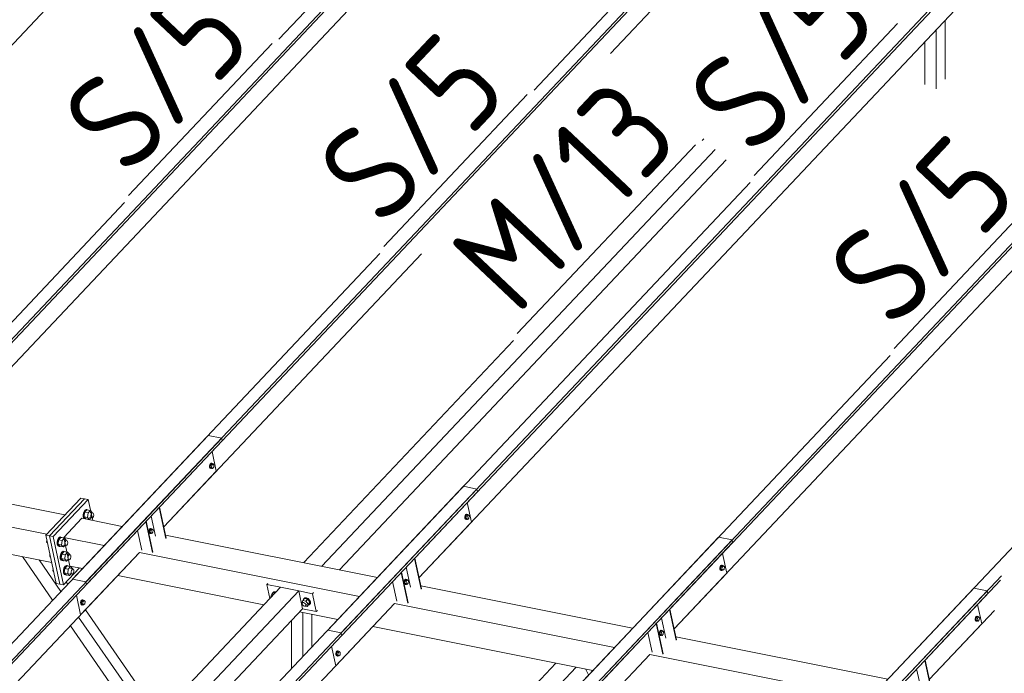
# Model space of a CAD drawing. Header units: millimetres. Extents: x -681 to 506, y -45 to 794.
# Tile 180 of 256: x -375 to -325, y 586 to 619. Entities that reach past the tile are written whole.
import ezdxf

# ---------------------------------------------------------------- set-up
doc = ezdxf.new("R2010")
doc.units = ezdxf.units.MM
doc.header["$LTSCALE"] = 0.6
doc.linetypes.add('XKITLINE00', pattern=[0])
for name, color, linetype, lineweight in [('Bolt', 7, 'Continuous', 0), ('Part', 2, 'Continuous', 0), ('PartMark', 3, 'Continuous', 0)]:
    doc.layers.add(name, color=color, linetype=linetype, lineweight=lineweight)
doc.styles.add('ISOCPEUR', font='ISOCPEUR.TTF')

msp = doc.modelspace()

# ---------------------------------------------------------------- linework, layer by layer
at = {"layer": 'Bolt', "color": 3, "linetype": 'XKITLINE00', "lineweight": 0}
for p, q in [((-365.309, 596.779), (-365.341, 596.728)), ((-365.318, 596.724), (-365.286, 596.775)), ((-365.25, 596.779), (-365.31, 596.716)), ((-365.272, 596.801), (-365.309, 596.779)), ((-365.286, 596.775), (-365.248, 596.797)), ((-365.272, 596.801), (-365.248, 596.797)), ((-365.25, 596.779), (-365.181, 596.765)), ((-365.248, 596.797), (-365.214, 596.784)), ((-365.24, 596.702), (-365.181, 596.765)), ((-365.214, 596.784), (-365.208, 596.771)), ((-365.181, 596.765), (-365.133, 596.715)), ((-365.341, 596.728), (-365.357, 596.661)), ((-365.357, 596.661), (-365.355, 596.597)), ((-365.355, 596.597), (-365.334, 596.552)), ((-365.334, 596.657), (-365.318, 596.724)), ((-365.332, 596.592), (-365.334, 596.657)), ((-365.334, 596.552), (-365.3, 596.539)), ((-365.311, 596.548), (-365.332, 596.592)), ((-365.31, 596.716), (-365.322, 596.602)), ((-365.322, 596.602), (-365.275, 596.552)), ((-365.322, 596.602), (-365.253, 596.588)), ((-365.277, 596.534), (-365.311, 596.548)), ((-365.31, 596.716), (-365.24, 596.702)), ((-365.3, 596.539), (-365.277, 596.534)), ((-365.254, 596.548), (-365.277, 596.534)), ((-365.275, 596.552), (-365.205, 596.538)), ((-365.253, 596.588), (-365.24, 596.702)), ((-365.205, 596.538), (-365.253, 596.588)), ((-365.145, 596.602), (-365.205, 596.538)), ((-365.133, 596.715), (-365.145, 596.602)), ((-371.77, 594.314), (-371.801, 594.192)), ((-371.713, 594.408), (-371.77, 594.314)), ((-371.763, 594.185), (-371.733, 594.307)), ((-371.727, 594.301), (-371.752, 594.074)), ((-371.733, 594.307), (-371.675, 594.401)), ((-371.608, 594.428), (-371.727, 594.301)), ((-371.551, 594.266), (-371.727, 594.301)), ((-371.643, 594.449), (-371.713, 594.408)), ((-371.675, 594.401), (-371.606, 594.441)), ((-371.643, 594.449), (-371.606, 594.441)), ((-371.608, 594.428), (-371.431, 594.393)), ((-371.606, 594.441), (-371.544, 594.417)), ((-371.575, 594.039), (-371.551, 594.266)), ((-371.431, 594.393), (-371.551, 594.266)), ((-371.544, 594.417), (-371.543, 594.415)), ((-371.441, 594.297), (-371.321, 594.273)), ((-371.336, 594.293), (-371.431, 594.393)), ((-371.39, 594.199), (-371.358, 594.251)), ((-371.358, 594.251), (-371.321, 594.273)), ((-371.337, 594.276), (-371.336, 594.293)), ((-371.321, 594.273), (-371.287, 594.26)), ((-371.287, 594.26), (-371.265, 594.215)), ((-371.801, 594.192), (-371.796, 594.074)), ((-371.796, 594.074), (-371.757, 593.992)), ((-371.759, 594.067), (-371.763, 594.185)), ((-371.72, 593.985), (-371.759, 594.067)), ((-371.757, 593.992), (-371.695, 593.968)), ((-371.575, 594.039), (-371.752, 594.074)), ((-371.752, 594.074), (-371.656, 593.974)), ((-371.658, 593.96), (-371.72, 593.985)), ((-371.695, 593.968), (-371.658, 593.96)), ((-371.64, 593.971), (-371.658, 593.96)), ((-371.656, 593.974), (-371.48, 593.939)), ((-371.575, 594.039), (-371.48, 593.939)), ((-371.48, 593.939), (-371.402, 594.021)), ((-371.469, 594.035), (-371.349, 594.01)), ((-371.406, 594.133), (-371.39, 594.199)), ((-371.404, 594.068), (-371.406, 594.133)), ((-371.383, 594.024), (-371.404, 594.068)), ((-371.349, 594.01), (-371.383, 594.024)), ((-371.311, 594.032), (-371.349, 594.01)), ((-371.279, 594.084), (-371.311, 594.032)), ((-371.263, 594.15), (-371.279, 594.084)), ((-371.265, 594.215), (-371.263, 594.15)), ((-352.333, 594.132), (-352.349, 594.065)), ((-352.349, 594.065), (-352.347, 594.001)), ((-352.347, 594.001), (-352.326, 593.956)), ((-352.301, 594.183), (-352.333, 594.132)), ((-352.326, 594.06), (-352.31, 594.127)), ((-352.324, 593.996), (-352.326, 594.06)), ((-352.326, 593.956), (-352.292, 593.943)), ((-352.302, 593.951), (-352.324, 593.996)), ((-352.302, 594.119), (-352.314, 594.006)), ((-352.314, 594.006), (-352.267, 593.956)), ((-352.314, 594.006), (-352.245, 593.992)), ((-352.31, 594.127), (-352.278, 594.178)), ((-352.242, 594.183), (-352.302, 594.119)), ((-352.302, 594.119), (-352.232, 594.105)), ((-352.268, 593.938), (-352.302, 593.951)), ((-352.264, 594.205), (-352.301, 594.183)), ((-352.292, 593.943), (-352.268, 593.938)), ((-352.278, 594.178), (-352.24, 594.2)), ((-352.246, 593.951), (-352.268, 593.938)), ((-352.267, 593.956), (-352.197, 593.942)), ((-352.264, 594.205), (-352.24, 594.2)), ((-352.245, 593.992), (-352.232, 594.105)), ((-352.197, 593.942), (-352.245, 593.992)), ((-352.242, 594.183), (-352.173, 594.169)), ((-352.24, 594.2), (-352.206, 594.187)), ((-352.232, 594.105), (-352.173, 594.169)), ((-352.206, 594.187), (-352.2, 594.174)), ((-352.137, 594.005), (-352.197, 593.942)), ((-352.173, 594.169), (-352.125, 594.119)), ((-352.125, 594.119), (-352.137, 594.005)), ((-368.44, 593.41), (-368.457, 593.343)), ((-368.457, 593.343), (-368.454, 593.279)), ((-368.454, 593.279), (-368.433, 593.234)), ((-368.409, 593.461), (-368.44, 593.41)), ((-368.433, 593.339), (-368.417, 593.406)), ((-368.431, 593.274), (-368.433, 593.339)), ((-368.41, 593.23), (-368.431, 593.274)), ((-368.409, 593.398), (-368.422, 593.284)), ((-368.422, 593.284), (-368.374, 593.234)), ((-368.422, 593.284), (-368.352, 593.27)), ((-368.417, 593.406), (-368.385, 593.457)), ((-368.371, 593.483), (-368.409, 593.461)), ((-368.349, 593.461), (-368.409, 593.398)), ((-368.409, 593.398), (-368.34, 593.384)), ((-368.385, 593.457), (-368.348, 593.479)), ((-368.371, 593.483), (-368.348, 593.479)), ((-368.352, 593.27), (-368.34, 593.384)), ((-368.304, 593.22), (-368.352, 593.27)), ((-368.349, 593.461), (-368.28, 593.447)), ((-368.348, 593.479), (-368.314, 593.466)), ((-368.34, 593.384), (-368.28, 593.447)), ((-368.314, 593.466), (-368.308, 593.453)), ((-368.244, 593.284), (-368.304, 593.22)), ((-368.28, 593.447), (-368.232, 593.397)), ((-368.232, 593.397), (-368.244, 593.284)), ((-373.663, 592.787), (-373.652, 592.887)), ((-373.629, 592.78), (-373.663, 592.787)), ((-373.663, 592.787), (-373.621, 592.742)), ((-373.096, 592.91), (-373.126, 592.788)), ((-373.126, 592.788), (-373.122, 592.67)), ((-373.038, 593.004), (-373.096, 592.91)), ((-373.089, 592.78), (-373.059, 592.903)), ((-373.084, 592.662), (-373.089, 592.78)), ((-373.053, 592.897), (-373.077, 592.67)), ((-373.059, 592.903), (-373.001, 592.997)), ((-372.933, 593.024), (-373.053, 592.897)), ((-372.877, 592.862), (-373.053, 592.897)), ((-372.969, 593.044), (-373.038, 593.004)), ((-373.001, 592.997), (-372.932, 593.037)), ((-372.969, 593.044), (-372.932, 593.037)), ((-372.933, 593.024), (-372.757, 592.989)), ((-372.932, 593.037), (-372.87, 593.013)), ((-372.901, 592.634), (-372.877, 592.862)), ((-372.757, 592.989), (-372.877, 592.862)), ((-372.87, 593.013), (-372.869, 593.011)), ((-372.767, 592.893), (-372.646, 592.868)), ((-372.661, 592.888), (-372.757, 592.989)), ((-372.732, 592.728), (-372.715, 592.795)), ((-372.715, 592.795), (-372.684, 592.846)), ((-372.684, 592.846), (-372.646, 592.868)), ((-372.663, 592.872), (-372.661, 592.888)), ((-372.646, 592.868), (-372.612, 592.855)), ((-372.612, 592.855), (-372.591, 592.81)), ((-372.589, 592.746), (-372.605, 592.679)), ((-372.591, 592.81), (-372.589, 592.746)), ((-368.433, 593.234), (-368.399, 593.221)), ((-368.376, 593.216), (-368.41, 593.23)), ((-368.399, 593.221), (-368.376, 593.216)), ((-368.353, 593.23), (-368.376, 593.216)), ((-368.374, 593.234), (-368.304, 593.22)), ((-373.122, 592.67), (-373.083, 592.588)), ((-373.046, 592.58), (-373.084, 592.662)), ((-373.083, 592.588), (-373.021, 592.564)), ((-372.901, 592.634), (-373.077, 592.67)), ((-373.077, 592.67), (-372.982, 592.569)), ((-372.983, 592.556), (-373.046, 592.58)), ((-373.021, 592.564), (-372.983, 592.556)), ((-372.966, 592.566), (-372.983, 592.556)), ((-372.982, 592.569), (-372.806, 592.534)), ((-372.88, 592.276), (-372.938, 592.182)), ((-372.901, 592.634), (-372.806, 592.534)), ((-372.901, 592.175), (-372.843, 592.269)), ((-372.775, 592.296), (-372.895, 592.169)), ((-372.811, 592.317), (-372.88, 592.276)), ((-372.843, 592.269), (-372.774, 592.309)), ((-372.811, 592.317), (-372.774, 592.309)), ((-372.806, 592.534), (-372.728, 592.617)), ((-372.795, 592.63), (-372.674, 592.606)), ((-372.775, 592.296), (-372.599, 592.261)), ((-372.774, 592.309), (-372.712, 592.285)), ((-372.729, 592.664), (-372.732, 592.728)), ((-372.708, 592.619), (-372.729, 592.664)), ((-372.599, 592.261), (-372.719, 592.134)), ((-372.712, 592.285), (-372.711, 592.283)), ((-372.674, 592.606), (-372.708, 592.619)), ((-372.637, 592.628), (-372.674, 592.606)), ((-372.605, 592.679), (-372.637, 592.628)), ((-372.503, 592.161), (-372.599, 592.261)), ((-373.505, 592.059), (-373.494, 592.16)), ((-373.471, 592.052), (-373.505, 592.059)), ((-373.505, 592.059), (-373.463, 592.014)), ((-372.938, 592.182), (-372.968, 592.06)), ((-372.968, 592.06), (-372.964, 591.942)), ((-372.964, 591.942), (-372.925, 591.86)), ((-372.931, 592.053), (-372.901, 592.175)), ((-372.927, 591.935), (-372.931, 592.053)), ((-372.888, 591.853), (-372.927, 591.935)), ((-372.925, 591.86), (-372.863, 591.836)), ((-372.895, 592.169), (-372.919, 591.942)), ((-372.743, 591.907), (-372.919, 591.942)), ((-372.919, 591.942), (-372.824, 591.842)), ((-372.719, 592.134), (-372.895, 592.169)), ((-372.825, 591.828), (-372.888, 591.853)), ((-372.863, 591.836), (-372.825, 591.828)), ((-372.808, 591.839), (-372.825, 591.828)), ((-372.824, 591.842), (-372.648, 591.806)), ((-372.743, 591.907), (-372.719, 592.134)), ((-372.743, 591.907), (-372.648, 591.806)), ((-372.648, 591.806), (-372.57, 591.889)), ((-372.637, 591.903), (-372.516, 591.878)), ((-372.609, 592.165), (-372.488, 592.141)), ((-372.574, 592.001), (-372.557, 592.067)), ((-372.571, 591.936), (-372.574, 592.001)), ((-372.55, 591.892), (-372.571, 591.936)), ((-372.557, 592.067), (-372.526, 592.119)), ((-372.516, 591.878), (-372.55, 591.892)), ((-372.526, 592.119), (-372.488, 592.141)), ((-372.479, 591.9), (-372.516, 591.878)), ((-372.505, 592.144), (-372.503, 592.161)), ((-372.488, 592.141), (-372.454, 592.128)), ((-372.447, 591.952), (-372.479, 591.9)), ((-372.454, 592.128), (-372.433, 592.083)), ((-372.431, 592.018), (-372.447, 591.952)), ((-372.433, 592.083), (-372.431, 592.018)), ((-373.347, 591.331), (-373.336, 591.432)), ((-373.313, 591.324), (-373.347, 591.331)), ((-373.347, 591.331), (-373.305, 591.287)), ((-372.78, 591.455), (-372.81, 591.332)), ((-372.81, 591.332), (-372.806, 591.214)), ((-372.722, 591.549), (-372.78, 591.455)), ((-372.773, 591.325), (-372.743, 591.447)), ((-372.769, 591.207), (-372.773, 591.325)), ((-372.737, 591.442), (-372.762, 591.214)), ((-372.743, 591.447), (-372.685, 591.541)), ((-372.617, 591.568), (-372.737, 591.442)), ((-372.561, 591.406), (-372.737, 591.442)), ((-372.653, 591.589), (-372.722, 591.549)), ((-372.685, 591.541), (-372.616, 591.582)), ((-372.653, 591.589), (-372.616, 591.582)), ((-372.617, 591.568), (-372.441, 591.533)), ((-372.616, 591.582), (-372.554, 591.558)), ((-372.585, 591.179), (-372.561, 591.406)), ((-372.441, 591.533), (-372.561, 591.406)), ((-372.554, 591.558), (-372.553, 591.555)), ((-372.451, 591.437), (-372.33, 591.413)), ((-372.345, 591.433), (-372.441, 591.533)), ((-372.416, 591.273), (-372.399, 591.34)), ((-372.414, 591.209), (-372.416, 591.273)), ((-372.399, 591.34), (-372.368, 591.391)), ((-372.368, 591.391), (-372.33, 591.413)), ((-372.347, 591.416), (-372.345, 591.433)), ((-372.33, 591.413), (-372.296, 591.4)), ((-372.296, 591.4), (-372.275, 591.355)), ((-372.273, 591.291), (-372.289, 591.224)), ((-372.275, 591.355), (-372.273, 591.291)), ((-339.325, 591.535), (-339.341, 591.469)), ((-339.341, 591.469), (-339.339, 591.404)), ((-339.339, 591.404), (-339.318, 591.36)), ((-339.293, 591.587), (-339.325, 591.535)), ((-339.318, 591.464), (-339.301, 591.531)), ((-339.316, 591.4), (-339.318, 591.464)), ((-339.318, 591.36), (-339.284, 591.346)), ((-339.294, 591.355), (-339.316, 591.4)), ((-339.294, 591.523), (-339.306, 591.409)), ((-339.306, 591.409), (-339.259, 591.359)), ((-339.306, 591.409), (-339.237, 591.396)), ((-339.301, 591.531), (-339.27, 591.582)), ((-339.234, 591.587), (-339.294, 591.523)), ((-339.294, 591.523), (-339.224, 591.509)), ((-339.26, 591.342), (-339.294, 591.355)), ((-339.256, 591.609), (-339.293, 591.587)), ((-339.284, 591.346), (-339.26, 591.342)), ((-339.27, 591.582), (-339.232, 591.604)), ((-339.237, 591.355), (-339.26, 591.342)), ((-339.259, 591.359), (-339.189, 591.345)), ((-339.256, 591.609), (-339.232, 591.604)), ((-339.237, 591.396), (-339.224, 591.509)), ((-339.189, 591.345), (-339.237, 591.396)), ((-339.234, 591.587), (-339.164, 591.573)), ((-339.232, 591.604), (-339.198, 591.591)), ((-339.224, 591.509), (-339.164, 591.573)), ((-339.198, 591.591), (-339.192, 591.578)), ((-339.129, 591.409), (-339.189, 591.345)), ((-339.164, 591.573), (-339.117, 591.522)), ((-339.117, 591.522), (-339.129, 591.409)), ((-372.806, 591.214), (-372.767, 591.132)), ((-372.73, 591.125), (-372.769, 591.207)), ((-372.767, 591.132), (-372.705, 591.108)), ((-372.585, 591.179), (-372.762, 591.214)), ((-372.762, 591.214), (-372.666, 591.114)), ((-372.667, 591.101), (-372.73, 591.125)), ((-372.705, 591.108), (-372.667, 591.101)), ((-372.65, 591.111), (-372.667, 591.101)), ((-372.666, 591.114), (-372.49, 591.079)), ((-372.585, 591.179), (-372.49, 591.079)), ((-372.49, 591.079), (-372.412, 591.161)), ((-372.479, 591.175), (-372.358, 591.151)), ((-372.392, 591.164), (-372.414, 591.209)), ((-372.358, 591.151), (-372.392, 591.164)), ((-372.321, 591.173), (-372.358, 591.151)), ((-372.289, 591.224), (-372.321, 591.173)), ((-355.432, 590.814), (-355.449, 590.747)), ((-355.449, 590.747), (-355.446, 590.683)), ((-355.401, 590.865), (-355.432, 590.814)), ((-355.425, 590.742), (-355.409, 590.809)), ((-355.423, 590.678), (-355.425, 590.742)), ((-355.401, 590.801), (-355.413, 590.688)), ((-355.409, 590.809), (-355.377, 590.86)), ((-355.363, 590.887), (-355.401, 590.865)), ((-355.341, 590.865), (-355.401, 590.801)), ((-355.401, 590.801), (-355.332, 590.788)), ((-355.377, 590.86), (-355.34, 590.882)), ((-355.363, 590.887), (-355.34, 590.882)), ((-355.344, 590.674), (-355.332, 590.788)), ((-355.341, 590.865), (-355.272, 590.851)), ((-355.34, 590.882), (-355.306, 590.869)), ((-355.332, 590.788), (-355.272, 590.851)), ((-355.306, 590.869), (-355.299, 590.857)), ((-355.272, 590.851), (-355.224, 590.801)), ((-355.224, 590.801), (-355.236, 590.687)), ((-362.15, 590.183), (-362.101, 590.232)), ((-362.083, 590.25), (-362.133, 590.201)), ((-362.101, 590.232), (-362.019, 590.237)), ((-362.002, 590.256), (-362.083, 590.25)), ((-362.019, 590.237), (-361.985, 590.222)), ((-361.968, 590.241), (-362.002, 590.256)), ((-355.446, 590.683), (-355.425, 590.638)), ((-355.425, 590.638), (-355.391, 590.625)), ((-355.402, 590.633), (-355.423, 590.678)), ((-355.413, 590.688), (-355.366, 590.638)), ((-355.413, 590.688), (-355.344, 590.674)), ((-355.368, 590.62), (-355.402, 590.633)), ((-355.391, 590.625), (-355.368, 590.62)), ((-355.345, 590.633), (-355.368, 590.62)), ((-355.366, 590.638), (-355.296, 590.624)), ((-355.296, 590.624), (-355.344, 590.674)), ((-355.236, 590.687), (-355.296, 590.624)), ((-371.912, 589.767), (-371.929, 589.701)), ((-371.881, 589.819), (-371.912, 589.767)), ((-371.905, 589.696), (-371.889, 589.763)), ((-371.881, 589.755), (-371.893, 589.642)), ((-371.889, 589.763), (-371.857, 589.814)), ((-371.843, 589.841), (-371.881, 589.819)), ((-371.821, 589.819), (-371.881, 589.755)), ((-371.881, 589.755), (-371.812, 589.741)), ((-371.857, 589.814), (-371.82, 589.836)), ((-371.843, 589.841), (-371.82, 589.836)), ((-371.824, 589.628), (-371.812, 589.741)), ((-371.821, 589.819), (-371.752, 589.805)), ((-371.82, 589.836), (-371.786, 589.823)), ((-371.812, 589.741), (-371.752, 589.805)), ((-371.786, 589.823), (-371.779, 589.81)), ((-371.752, 589.805), (-371.704, 589.755)), ((-371.704, 589.755), (-371.716, 589.641)), ((-362.185, 590.124), (-362.236, 590.003)), ((-362.217, 589.977), (-362.236, 590.003)), ((-362.212, 589.984), (-362.165, 590.033)), ((-362.212, 589.984), (-362.191, 590.004)), ((-362.212, 589.982), (-362.212, 589.984)), ((-362.185, 590.124), (-362.093, 590.222)), ((-362.095, 590.106), (-362.185, 590.124)), ((-362.151, 590.16), (-362.15, 590.183)), ((-362.15, 590.183), (-362.133, 590.201)), ((-362.093, 590.222), (-362.003, 590.204)), ((-360.657, 589.688), (-360.606, 589.809)), ((-360.606, 589.809), (-360.513, 589.906)), ((-360.606, 589.809), (-360.445, 589.776)), ((-360.572, 589.844), (-360.57, 589.868)), ((-360.57, 589.868), (-360.521, 589.917)), ((-360.57, 589.868), (-360.553, 589.886)), ((-360.504, 589.935), (-360.553, 589.886)), ((-360.521, 589.917), (-360.44, 589.922)), ((-360.353, 589.874), (-360.513, 589.906)), ((-360.423, 589.94), (-360.504, 589.935)), ((-360.445, 589.776), (-360.353, 589.874)), ((-360.445, 589.776), (-360.335, 589.624)), ((-360.44, 589.922), (-360.349, 589.882)), ((-360.332, 589.901), (-360.423, 589.94)), ((-360.242, 589.722), (-360.353, 589.874)), ((-360.349, 589.882), (-360.273, 589.808)), ((-360.255, 589.826), (-360.332, 589.901)), ((-360.273, 589.808), (-360.231, 589.719)), ((-360.214, 589.738), (-360.255, 589.826)), ((-360.219, 589.658), (-360.214, 589.738)), ((-371.929, 589.701), (-371.926, 589.636)), ((-371.926, 589.636), (-371.905, 589.592)), ((-371.903, 589.632), (-371.905, 589.696)), ((-371.905, 589.592), (-371.871, 589.578)), ((-371.882, 589.587), (-371.903, 589.632)), ((-371.893, 589.642), (-371.846, 589.591)), ((-371.893, 589.642), (-371.824, 589.628)), ((-371.848, 589.574), (-371.882, 589.587)), ((-371.871, 589.578), (-371.848, 589.574)), ((-371.825, 589.587), (-371.848, 589.574)), ((-371.846, 589.591), (-371.776, 589.577)), ((-371.776, 589.577), (-371.824, 589.628)), ((-371.716, 589.641), (-371.776, 589.577)), ((-360.633, 589.655), (-360.657, 589.688)), ((-360.635, 589.626), (-360.632, 589.669)), ((-360.612, 589.578), (-360.635, 589.626)), ((-360.632, 589.669), (-360.586, 589.718)), ((-360.632, 589.669), (-360.605, 589.695)), ((-360.571, 589.538), (-360.612, 589.578)), ((-360.605, 589.695), (-360.561, 589.698)), ((-360.522, 589.516), (-360.571, 589.538)), ((-360.561, 589.698), (-360.512, 589.677)), ((-360.478, 589.519), (-360.522, 589.516)), ((-360.512, 589.677), (-360.471, 589.637)), ((-360.451, 589.546), (-360.478, 589.519)), ((-360.476, 589.522), (-360.386, 589.504)), ((-360.471, 589.637), (-360.449, 589.589)), ((-360.451, 589.546), (-360.405, 589.595)), ((-360.449, 589.589), (-360.451, 589.546)), ((-360.386, 589.504), (-360.335, 589.624)), ((-360.386, 589.504), (-360.293, 589.601)), ((-360.335, 589.624), (-360.242, 589.722)), ((-360.286, 589.591), (-360.304, 589.59)), ((-360.293, 589.601), (-360.242, 589.722)), ((-360.236, 589.64), (-360.286, 589.591)), ((-360.231, 589.719), (-360.236, 589.64)), ((-360.236, 589.64), (-360.219, 589.658)), ((-326.317, 588.939), (-326.333, 588.872)), ((-326.333, 588.872), (-326.331, 588.808)), ((-326.331, 588.808), (-326.31, 588.763)), ((-326.285, 588.99), (-326.317, 588.939)), ((-326.31, 588.868), (-326.293, 588.934)), ((-326.307, 588.803), (-326.31, 588.868)), ((-326.31, 588.763), (-326.276, 588.75)), ((-326.286, 588.759), (-326.307, 588.803)), ((-326.286, 588.927), (-326.298, 588.813)), ((-326.298, 588.813), (-326.25, 588.763)), ((-326.298, 588.813), (-326.229, 588.799)), ((-326.293, 588.934), (-326.262, 588.986)), ((-326.226, 588.99), (-326.286, 588.927)), ((-326.286, 588.927), (-326.216, 588.913)), ((-326.252, 588.745), (-326.286, 588.759)), ((-326.247, 589.012), (-326.285, 588.99)), ((-326.276, 588.75), (-326.252, 588.745)), ((-326.262, 588.986), (-326.224, 589.008)), ((-326.229, 588.759), (-326.252, 588.745)), ((-326.25, 588.763), (-326.181, 588.749)), ((-326.247, 589.012), (-326.224, 589.008)), ((-326.229, 588.799), (-326.216, 588.913)), ((-326.181, 588.749), (-326.229, 588.799)), ((-326.226, 588.99), (-326.156, 588.976)), ((-326.224, 589.008), (-326.19, 588.995)), ((-326.216, 588.913), (-326.156, 588.976)), ((-326.19, 588.995), (-326.184, 588.982)), ((-326.121, 588.813), (-326.181, 588.749)), ((-326.156, 588.976), (-326.109, 588.926)), ((-326.109, 588.926), (-326.121, 588.813)), ((-342.392, 588.269), (-342.424, 588.217)), ((-342.401, 588.213), (-342.369, 588.264)), ((-342.333, 588.269), (-342.393, 588.205)), ((-342.355, 588.291), (-342.392, 588.269)), ((-342.369, 588.264), (-342.331, 588.286)), ((-342.355, 588.291), (-342.331, 588.286)), ((-342.333, 588.269), (-342.264, 588.255)), ((-342.331, 588.286), (-342.297, 588.273)), ((-342.324, 588.191), (-342.264, 588.255)), ((-342.297, 588.273), (-342.291, 588.26)), ((-342.264, 588.255), (-342.216, 588.204)), ((-342.424, 588.217), (-342.441, 588.151)), ((-342.441, 588.151), (-342.438, 588.086)), ((-342.438, 588.086), (-342.417, 588.042)), ((-342.417, 588.146), (-342.401, 588.213)), ((-342.415, 588.082), (-342.417, 588.146)), ((-342.417, 588.042), (-342.383, 588.028)), ((-342.394, 588.037), (-342.415, 588.082)), ((-342.393, 588.205), (-342.405, 588.091)), ((-342.405, 588.091), (-342.358, 588.041)), ((-342.405, 588.091), (-342.336, 588.078)), ((-342.36, 588.024), (-342.394, 588.037)), ((-342.393, 588.205), (-342.324, 588.191)), ((-342.383, 588.028), (-342.36, 588.024)), ((-342.337, 588.037), (-342.36, 588.024)), ((-342.358, 588.041), (-342.288, 588.027)), ((-342.336, 588.078), (-342.324, 588.191)), ((-342.288, 588.027), (-342.336, 588.078)), ((-342.228, 588.091), (-342.288, 588.027)), ((-342.216, 588.204), (-342.228, 588.091)), ((-358.872, 587.222), (-358.904, 587.171)), ((-358.881, 587.166), (-358.849, 587.218)), ((-358.813, 587.222), (-358.873, 587.159)), ((-358.835, 587.244), (-358.872, 587.222)), ((-358.849, 587.218), (-358.811, 587.24)), ((-358.835, 587.244), (-358.811, 587.24)), ((-358.813, 587.222), (-358.744, 587.208)), ((-358.811, 587.24), (-358.777, 587.227)), ((-358.777, 587.227), (-358.771, 587.214)), ((-358.904, 587.171), (-358.921, 587.104)), ((-358.921, 587.104), (-358.918, 587.04)), ((-358.918, 587.04), (-358.897, 586.995)), ((-358.897, 587.1), (-358.881, 587.166)), ((-358.895, 587.035), (-358.897, 587.1)), ((-358.897, 586.995), (-358.863, 586.982)), ((-358.874, 586.991), (-358.895, 587.035)), ((-358.873, 587.159), (-358.885, 587.045)), ((-358.885, 587.045), (-358.838, 586.995)), ((-358.885, 587.045), (-358.816, 587.031)), ((-358.84, 586.977), (-358.874, 586.991)), ((-358.873, 587.159), (-358.804, 587.145)), ((-358.863, 586.982), (-358.84, 586.977)), ((-358.817, 586.991), (-358.84, 586.977)), ((-358.838, 586.995), (-358.768, 586.981)), ((-358.816, 587.031), (-358.804, 587.145)), ((-358.768, 586.981), (-358.816, 587.031)), ((-358.804, 587.145), (-358.744, 587.208)), ((-358.708, 587.045), (-358.768, 586.981)), ((-358.744, 587.208), (-358.696, 587.158)), ((-358.696, 587.158), (-358.708, 587.045))]:
    msp.add_line(p, q, dxfattribs=at)
at = {"layer": 'Part', "color": 2, "linetype": 'XKITLINE00', "lineweight": 0}
for p, q in [((-361.823, 618.415), (-346.156, 635.011)), ((-384.665, 593.354), (-345.469, 634.873)), ((-384.635, 593.217), (-345.439, 634.737)), ((-348.815, 615.819), (-333.148, 632.414)), ((-371.657, 590.757), (-332.461, 632.277)), ((-371.627, 590.621), (-332.431, 632.141)), ((-393.709, 598.754), (-362.67, 631.632)), ((-358.649, 588.161), (-319.453, 629.681)), ((-358.619, 588.024), (-319.423, 629.544)), ((-380.701, 596.157), (-349.662, 629.036)), ((-345.641, 585.565), (-306.445, 627.084)), ((-345.611, 585.428), (-306.415, 626.948)), ((-344.925, 617.679), (-336.654, 626.44)), ((-354.685, 590.964), (-323.646, 623.843)), ((-341.677, 588.368), (-310.638, 621.247)), ((-327.866, 616.372), (-327.866, 619.373)), ((-328.328, 615.883), (-328.328, 618.884)), ((-328.898, 616.106), (-328.898, 618.281)), ((-340.163, 613.339), (-340.24, 613.257)), ((-339.579, 612.787), (-359.627, 591.551)), ((-358.738, 591.373), (-339.02, 612.26)), ((-359.336, 588.298), (-337.802, 611.11)), ((-385.353, 593.491), (-369.686, 610.087)), ((-372.345, 590.895), (-356.678, 607.49)), ((-367.693, 593.561), (-354.557, 607.476)), ((-349.872, 603.054), (-360.556, 591.736)), ((-346.328, 585.702), (-330.661, 602.298)), ((-333.32, 583.105), (-317.653, 599.701)), ((-403.936, 556.565), (-364.74, 598.084)), ((-403.907, 556.428), (-364.71, 597.948)), ((-381.095, 581.626), (-365.428, 598.222)), ((-364.74, 598.084), (-365.428, 598.222)), ((-364.71, 597.948), (-364.74, 598.084)), ((-365.014, 596.399), (-365.231, 597.397)), ((-367.693, 593.561), (-365.014, 596.399)), ((-390.928, 553.968), (-351.732, 595.488)), ((-390.899, 553.832), (-351.702, 595.352)), ((-380.61, 595.739), (-372.731, 594.166)), ((-368.087, 579.029), (-352.42, 595.625)), ((-351.732, 595.488), (-352.42, 595.625)), ((-351.702, 595.352), (-351.732, 595.488)), ((-381.942, 594.844), (-373.654, 593.189)), ((-371.919, 595.027), (-373.706, 593.134)), ((-371.733, 594.99), (-373.52, 593.097)), ((-373.52, 593.097), (-371.733, 594.99)), ((-373.334, 593.06), (-371.547, 594.953)), ((-371.733, 594.99), (-371.919, 595.027)), ((-371.547, 594.953), (-371.733, 594.99)), ((-371.315, 593.884), (-371.547, 594.953)), ((-352.006, 593.802), (-352.223, 594.8)), ((-367.587, 592.973), (-367.927, 594.541)), ((-367.569, 592.991), (-367.91, 594.559)), ((-371.871, 593.995), (-372.793, 593.018)), ((-371.871, 593.995), (-369.807, 593.583)), ((-368.261, 592.258), (-368.601, 593.826)), ((-368.244, 592.277), (-368.584, 593.844)), ((-368.116, 593.078), (-368.339, 594.104)), ((-354.685, 590.964), (-352.006, 593.802)), ((-383.047, 593.672), (-373.405, 591.747)), ((-368.818, 592.369), (-369.035, 593.367)), ((-377.92, 551.372), (-338.724, 592.892)), ((-377.89, 551.235), (-338.694, 592.755)), ((-373.706, 593.134), (-373.52, 593.097)), ((-373.171, 590.67), (-373.706, 593.134)), ((-373.52, 593.097), (-373.334, 593.06)), ((-372.985, 590.633), (-373.52, 593.097)), ((-373.52, 593.097), (-372.985, 590.633)), ((-373.334, 593.06), (-372.799, 590.596)), ((-372.793, 593.018), (-370.729, 592.606)), ((-372.793, 593.018), (-372.477, 591.562)), ((-367.602, 593.143), (-356.799, 590.986)), ((-355.078, 576.433), (-339.411, 593.029)), ((-338.724, 592.892), (-339.411, 593.029)), ((-338.694, 592.755), (-338.724, 592.892)), ((-377.204, 583.486), (-368.934, 592.247)), ((-371.931, 589.072), (-368.934, 592.247)), ((-368.934, 592.247), (-357.721, 590.009)), ((-373.356, 589.824), (-374.892, 592.044)), ((-372.935, 590.269), (-374.048, 591.876)), ((-354.579, 590.376), (-354.919, 591.944)), ((-354.561, 590.395), (-354.902, 591.962)), ((-338.998, 591.206), (-339.215, 592.204)), ((-372.799, 590.596), (-371.98, 591.463)), ((-372.477, 591.562), (-371.835, 591.434)), ((-355.236, 589.68), (-355.576, 591.248)), ((-355.108, 590.482), (-355.331, 591.508)), ((-372.59, 590.635), (-372.663, 590.74)), ((-371.657, 590.757), (-372.345, 590.895)), ((-371.657, 590.757), (-371.627, 590.621)), ((-370.039, 591.076), (-362.584, 589.588)), ((-355.81, 589.773), (-356.027, 590.77)), ((-355.253, 589.662), (-355.593, 591.23)), ((-341.677, 588.368), (-338.998, 591.206)), ((-332.633, 582.968), (-324.992, 591.062)), ((-332.603, 582.832), (-325.034, 590.85)), ((-372.985, 590.633), (-373.171, 590.67)), ((-372.985, 590.633), (-372.799, 590.596)), ((-361.743, 590.479), (-370.448, 581.258)), ((-360.814, 590.293), (-369.864, 580.707)), ((-362.379, 590.677), (-362.436, 590.616)), ((-362.436, 590.616), (-361.744, 590.478)), ((-362.436, 590.616), (-362.282, 589.908)), ((-360.814, 590.293), (-361.743, 590.479)), ((-360.617, 589.384), (-360.814, 590.293)), ((-360.814, 590.293), (-360.113, 590.153)), ((-356.947, 557.212), (-325.716, 590.295)), ((-354.594, 590.546), (-343.791, 588.39)), ((-342.07, 573.837), (-326.403, 590.432)), ((-325.716, 590.295), (-326.403, 590.432)), ((-325.686, 590.159), (-325.716, 590.295)), ((-372.148, 590.07), (-371.931, 589.072)), ((-360.113, 590.153), (-360.056, 590.213)), ((-359.916, 589.243), (-360.113, 590.153)), ((-356.814, 557.186), (-325.686, 590.159)), ((-386.964, 556.772), (-355.926, 589.65)), ((-369.097, 585.587), (-371.687, 589.33)), ((-369.305, 580.18), (-360.617, 589.384)), ((-360.766, 589.225), (-358.827, 588.838)), ((-360.617, 589.383), (-359.916, 589.243)), ((-359.916, 589.243), (-359.858, 589.304)), ((-358.923, 586.475), (-355.926, 589.65)), ((-355.926, 589.651), (-344.713, 587.413)), ((-341.57, 587.78), (-341.911, 589.348)), ((-341.553, 587.798), (-341.894, 589.366)), ((-328.669, 585.772), (-325.345, 589.293)), ((-325.99, 588.61), (-326.207, 589.608)), ((-369.442, 585.22), (-372.033, 588.964)), ((-361.177, 586.349), (-361.177, 588.79)), ((-360.607, 586.953), (-360.607, 589.193)), ((-360.146, 587.441), (-360.146, 589.101)), ((-342.1, 587.886), (-342.323, 588.911)), ((-370.439, 585.609), (-372.453, 588.519)), ((-358.649, 588.161), (-359.336, 588.298)), ((-357.031, 588.479), (-345.819, 586.241)), ((-342.245, 587.065), (-342.585, 588.633)), ((-342.228, 587.084), (-342.568, 588.652)), ((-328.669, 585.772), (-325.99, 588.61)), ((-358.649, 588.161), (-358.619, 588.024)), ((-342.802, 587.177), (-343.019, 588.174)), ((-341.586, 587.95), (-330.783, 585.794)), ((-359.14, 587.473), (-358.923, 586.475)), ((-373.956, 554.175), (-342.917, 587.054)), ((-345.915, 583.879), (-342.917, 587.054)), ((-342.918, 587.055), (-331.705, 584.817)), ((-328.562, 585.183), (-328.903, 586.751)), ((-328.545, 585.202), (-328.886, 586.77)), ((-354.52, 579.4), (-347.704, 586.618)), ((-353.627, 579.052), (-346.675, 586.412)), ((-346.034, 586.014), (-346.199, 586.317)), ((-329.092, 585.289), (-329.315, 586.315))]:
    msp.add_line(p, q, dxfattribs=at)
at = {"layer": 'PartMark', "color": 1, "linetype": 'XKITLINE00', "lineweight": 0}
for p, q in [((-337.6, 611.469), (-330.287, 619.216)), ((-369.484, 610.446), (-362.171, 618.193)), ((-356.476, 607.85), (-349.163, 615.596)), ((-349.67, 603.413), (-340.587, 613.034)), ((-330.46, 602.657), (-323.147, 610.404))]:
    msp.add_line(p, q, dxfattribs=at)

# ---------------------------------------------------------------- texts
at = {"layer": 'PartMark', "color": 1, "style": 'ISOCPEUR', "width": 0.85}
for s, p in [('S/5', (-337.624, 612.317)), ('S/5', (-369.508, 611.294)), ('S/5', (-356.5, 608.698)), ('M/13', (-349.695, 604.261)), ('S/5', (-330.484, 603.505))]:
    msp.add_text(s, height=5, rotation=46.6502, dxfattribs=at).set_placement(p)

doc.saveas('drawing.dxf')
